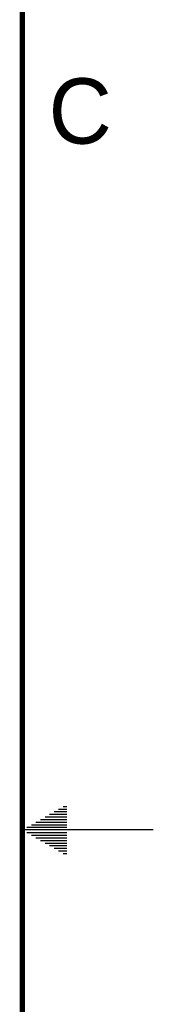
# Model space of a CAD drawing. Header units: inches. Extents: x 0 to 34, y 0 to 22.
# Tile 35 of 46: x 33.5 to 34, y 10.3 to 14.1. Entities that reach past the tile are written whole.
import ezdxf

# ---------------------------------------------------------------- set-up
doc = ezdxf.new("R2010")
doc.units = ezdxf.units.IN
doc.header["$LTSCALE"] = 1.87
doc.header["$MEASUREMENT"] = 0
doc.layers.get('0').update_dxf_attribs({"linetype": 'CONTINUOUS'})
doc.styles.get("Standard").update_dxf_attribs({"font": 'txt', "width": 0.8})

msp = doc.modelspace()

# ---------------------------------------------------------------- linework, layer by layer
at = {"color": 2, "linetype": 'CONTINUOUS'}
for p, q in [((33.6386, 11.08), (33.6697, 11.08)), ((33.6559, 11.09), (33.6697, 11.09)), ((33.5866, 11.05), (33.6697, 11.05)), ((33.6039, 11.06), (33.6697, 11.06)), ((33.6213, 11.07), (33.6697, 11.07)), ((33.5173, 11.01), (33.6697, 11.01)), ((33.5347, 11.02), (33.6697, 11.02)), ((33.552, 11.03), (33.6697, 11.03)), ((33.5693, 11.04), (33.6697, 11.04)), ((34, 11), (33.5, 11)), ((33.5173, 10.99), (33.6697, 10.99)), ((33.5347, 10.98), (33.6697, 10.98)), ((33.552, 10.97), (33.6697, 10.97)), ((33.5693, 10.96), (33.6697, 10.96)), ((33.5866, 10.95), (33.6697, 10.95)), ((33.6039, 10.94), (33.6697, 10.94)), ((33.6213, 10.93), (33.6697, 10.93)), ((33.6386, 10.92), (33.6697, 10.92)), ((33.6559, 10.91), (33.6697, 10.91))]:
    msp.add_line(p, q, dxfattribs=at)
at = {"color": 7, "linetype": 'CONTINUOUS', "const_width": 0.02}
msp.add_lwpolyline([(33.5, 0.5), (33.5, 21.5)], dxfattribs=at)

# ---------------------------------------------------------------- texts
at = {"color": 2, "linetype": 'CONTINUOUS'}
msp.add_text('C', height=0.25, dxfattribs=at).set_placement((33.6004, 13.6267))

doc.saveas('drawing.dxf')
